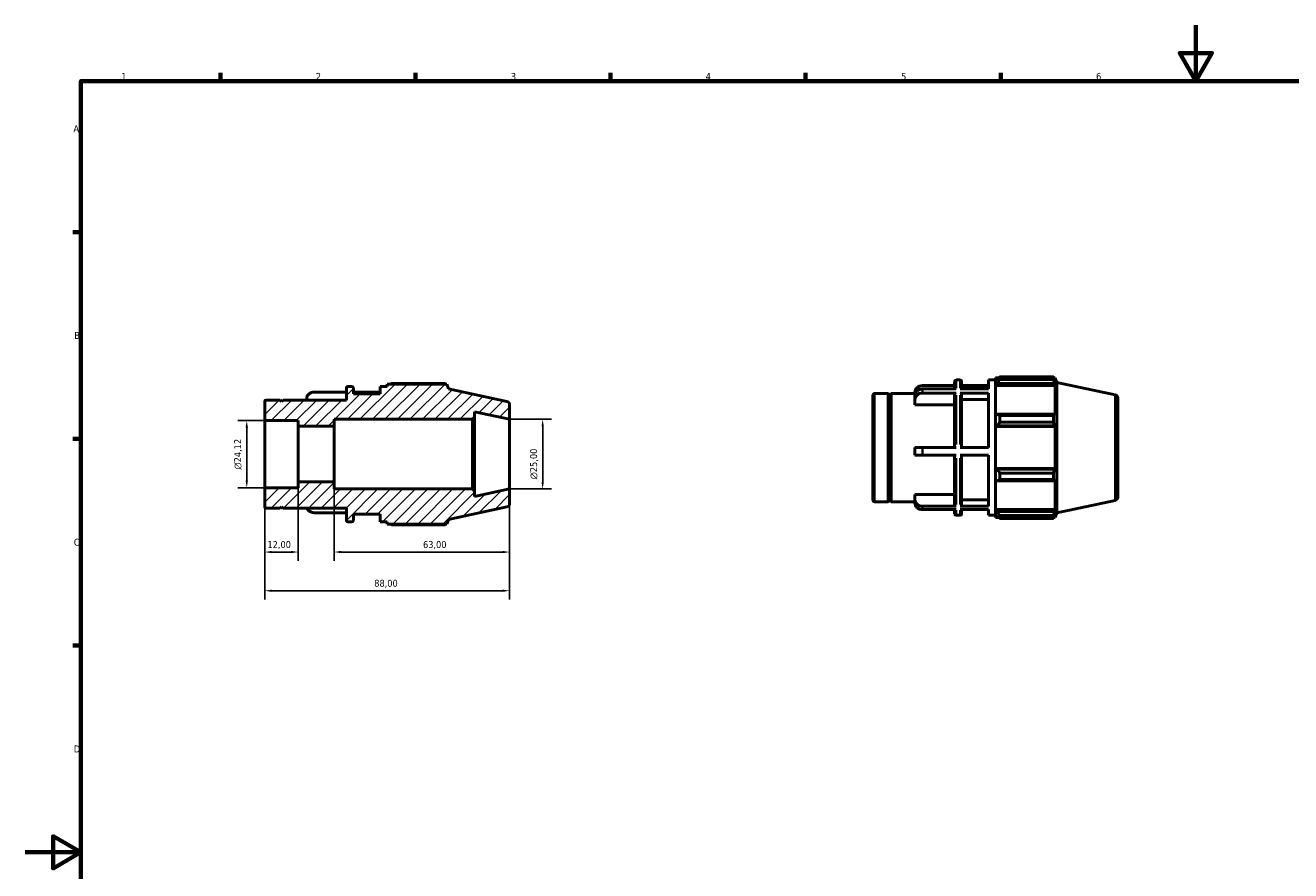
# Model space of a CAD drawing. Header units: millimetres. Extents: x 0 to 909, y 0 to 594.
# Tile 2 of 4: x 0 to 455, y 290 to 594. Entities that reach past the tile are written whole.
import ezdxf

# ---------------------------------------------------------------- set-up
doc = ezdxf.new("R2010")
doc.units = ezdxf.units.MM
for name, color, linetype, lineweight in [('Border (ISO)', 7, 'Continuous', 70), ('Dimension (ISO)', 7, 'Continuous', 25), ('Hatch (ISO)', 7, 'Continuous', 18), ('Visible (ISO)', 7, 'Continuous', 50), ('Visible Narrow (ISO)', 7, 'Continuous', 35)]:
    doc.layers.add(name, color=color, linetype=linetype, lineweight=lineweight)
doc.styles.add('Note Text (ISO)', font='tahoma.ttf')
doc.dimstyles.new('Default (ISO)', dxfattribs={"dimtxt": 2.5, "dimasz": 2.5, "dimexe": 3.175, "dimexo": 0, "dimgap": 0.762, "dimtad": 1, "dimrnd": 1e-08, "dimzin": 0, "dimtxsty": 'Note Text (ISO)', "dimcen": 0.09, "dimdle": 10, "dimclrd": 256, "dimclre": 256, "dimclrt": 256, "dimazin": 0, "dimtfac": 1.40208, "dimtmove": 0, "dimatfit": 3, "dimfxl": 1, "dimtolj": 1, "dimtzin": 0, "dimlwd": -1, "dimlwe": -1, "dimarcsym": 0})

# ---------------------------------------------------------------- blocks, each defined once
blk = doc.blocks.new('Borders Default Border')
at = {"layer": 'Border (ISO)'}
for p, q in [((70.08, 574), (70.08, 576.9)), ((140.17, 574), (140.17, 576.9)), ((210.25, 574), (210.25, 576.9)), ((280.33, 574), (280.33, 576.9)), ((350.42, 574), (350.42, 576.9)), ((20, 519.75), (17.1, 519.75)), ((20, 445.5), (17.1, 445.5)), ((20, 371.25), (17.1, 371.25))]:
    blk.add_line(p, q, dxfattribs=at)
at = {"layer": 'Border (ISO)', "flags": 128}
for points in [[(420.5, 594), (420.5, 574), (414.73, 584), (426.27, 584), (420.5, 574)], [(20, 20), (20, 574), (821, 574), (821, 20), (20, 20)], [(0, 297), (20, 297), (10, 302.77), (10, 291.23), (20, 297)]]:
    blk.add_lwpolyline(points, dxfattribs=at)
at = {"layer": 'Border (ISO)', "color": 232, "true_color": 0xca0064, "char_height": 2.5, "attachment_point": 7, "style": 'Note Text (ISO)'}
for s, insert in [('1', (34.48, 574.4)), ('2', (104.37, 574.4)), ('3', (174.43, 574.35)), ('4', (244.42, 574.4)), ('5', (314.64, 574.35)), ('6', (384.66, 574.35)), ('A', (17.29, 555.62)), ('B', (17.59, 481.38)), ('C', (17.43, 407.08)), ('D', (17.43, 332.88))]:
    blk.add_mtext(s, dxfattribs=dict(at, insert=insert))
blk = doc.blocks.new('*D7')
at = {"layer": 'Defpoints', "color": 0, "transparency": 16777216}
for p in [(86, 452.06), (79.56, 427.94), (86, 427.94)]:
    blk.add_point(p, dxfattribs=at)
at = {"layer": 'Dimension (ISO)', "transparency": 16777216}
for p, q in [((86, 452.06), (76.39, 452.06)), ((79.56, 449.56), (79.56, 430.44)), ((86, 427.94), (76.39, 427.94))]:
    blk.add_line(p, q, dxfattribs=at)
for points in [[(79.15, 449.56), (79.98, 449.56), (79.56, 452.06)], [(79.15, 430.44), (79.98, 430.44), (79.56, 427.94)]]:
    blk.add_solid(points, dxfattribs=at)
at = {"layer": 'Dimension (ISO)', "color": 232, "true_color": 0xca0064, "transparency": 16777216, "insert": (75.04, 434.45), "char_height": 2.5, "attachment_point": 1, "rotation": 90, "style": 'Note Text (ISO)'}
blk.add_mtext('\\A1;\\fAIGDT|b0|i0;\\H2.5000;\\ln\\fTahoma|b0|i0;\\H2.5000;24,12', dxfattribs=at)
blk = doc.blocks.new('*D8')
at = {"layer": 'Defpoints', "color": 0, "transparency": 16777216}
for p in [(86, 427.94), (98, 427.94), (86, 404.84)]:
    blk.add_point(p, dxfattribs=at)
at = {"layer": 'Dimension (ISO)', "transparency": 16777216}
for p, q in [((86, 427.94), (86, 401.66)), ((98, 427.94), (98, 401.66)), ((95.5, 404.84), (88.5, 404.84))]:
    blk.add_line(p, q, dxfattribs=at)
for points in [[(88.5, 405.26), (88.5, 404.42), (86, 404.84)], [(95.5, 405.26), (95.5, 404.42), (98, 404.84)]]:
    blk.add_solid(points, dxfattribs=at)
at = {"layer": 'Dimension (ISO)', "color": 232, "true_color": 0xca0064, "transparency": 16777216, "insert": (86.98, 408.78), "char_height": 2.5, "attachment_point": 1, "style": 'Note Text (ISO)'}
blk.add_mtext('\\A1;12,00', dxfattribs=at)
blk = doc.blocks.new('*D9')
at = {"layer": 'Defpoints', "color": 0, "transparency": 16777216}
for p in [(111, 430), (174, 427.5), (174, 404.84)]:
    blk.add_point(p, dxfattribs=at)
at = {"layer": 'Dimension (ISO)', "transparency": 16777216}
for p, q in [((111, 430), (111, 401.66)), ((174, 427.5), (174, 401.66)), ((113.5, 404.84), (171.5, 404.84))]:
    blk.add_line(p, q, dxfattribs=at)
for points in [[(113.5, 405.26), (113.5, 404.42), (111, 404.84)], [(171.5, 405.26), (171.5, 404.42), (174, 404.84)]]:
    blk.add_solid(points, dxfattribs=at)
at = {"layer": 'Dimension (ISO)', "color": 232, "true_color": 0xca0064, "transparency": 16777216, "insert": (142.87, 408.78), "char_height": 2.5, "attachment_point": 1, "style": 'Note Text (ISO)'}
blk.add_mtext('\\A1;63,00', dxfattribs=at)
blk = doc.blocks.new('*D10')
at = {"layer": 'Defpoints', "color": 0, "transparency": 16777216}
for p in [(86, 427.94), (174, 427.5), (86, 390.94)]:
    blk.add_point(p, dxfattribs=at)
at = {"layer": 'Dimension (ISO)', "transparency": 16777216}
for p, q in [((86, 427.94), (86, 387.76)), ((174, 427.5), (174, 387.76)), ((171.5, 390.94), (88.5, 390.94))]:
    blk.add_line(p, q, dxfattribs=at)
for points in [[(88.5, 391.35), (88.5, 390.52), (86, 390.94)], [(171.5, 391.35), (171.5, 390.52), (174, 390.94)]]:
    blk.add_solid(points, dxfattribs=at)
at = {"layer": 'Dimension (ISO)', "color": 232, "true_color": 0xca0064, "transparency": 16777216, "insert": (125.36, 394.88), "char_height": 2.5, "attachment_point": 1, "style": 'Note Text (ISO)'}
blk.add_mtext('\\A1;88,00', dxfattribs=at)
blk = doc.blocks.new('*D11')
at = {"layer": 'Defpoints', "color": 0, "transparency": 16777216}
for p in [(174, 452.5), (174, 427.5), (185.87, 427.5)]:
    blk.add_point(p, dxfattribs=at)
at = {"layer": 'Dimension (ISO)', "transparency": 16777216}
for p, q in [((174, 452.5), (189.05, 452.5)), ((185.87, 450), (185.87, 430)), ((174, 427.5), (189.05, 427.5))]:
    blk.add_line(p, q, dxfattribs=at)
for points in [[(185.45, 450), (186.29, 450), (185.87, 452.5)], [(185.45, 430), (186.29, 430), (185.87, 427.5)]]:
    blk.add_solid(points, dxfattribs=at)
at = {"layer": 'Dimension (ISO)', "color": 232, "true_color": 0xca0064, "transparency": 16777216, "insert": (181.35, 430.94), "char_height": 2.5, "attachment_point": 1, "rotation": 90, "style": 'Note Text (ISO)'}
blk.add_mtext('\\A1;\\fAIGDT|b0|i0;\\H2.5000;\\ln\\fTahoma|b0|i0;\\H2.5000;25,00', dxfattribs=at)

msp = doc.modelspace()

# ---------------------------------------------------------------- hatches: boundary and pattern name
at = {"layer": 'Hatch (ISO)'}
h = msp.add_hatch(dxfattribs=at)
h.set_pattern_fill('ANSI31', color=256, scale=25.4, style=0)
h.set_pattern_definition([(45, (0, 0), (-2.245064, 2.245064), [])])
edge = h.paths.add_edge_path()
edge.add_ellipse((172.75, 422.262), major_axis=(0.26, -1.223), ratio=1, start_angle=0, end_angle=78)
edge.add_line((174, 422.262), (174, 427.5))
edge.add_line((174, 427.5), (161.429, 424.828))
edge.add_line((161.429, 424.828), (161.429, 426.75))
edge.add_line((161.429, 426.75), (160.679, 427.5))
edge.add_line((160.679, 427.5), (111, 427.5))
edge.add_line((111, 427.5), (111, 430))
edge.add_line((111, 430), (98, 430))
edge.add_line((98, 430), (98, 427.942))
edge.add_line((98, 427.942), (86, 427.942))
edge.add_line((86, 427.942), (86, 421.06))
edge.add_ellipse((86.5, 421.06), major_axis=(-0.5, 0), ratio=1, start_angle=0, end_angle=90)
edge.add_line((86.5, 420.56), (91.5, 420.56))
edge.add_line((91.5, 420.56), (92, 421.06))
edge.add_line((92, 421.06), (92.5, 420.56))
edge.add_line((92.5, 420.56), (115.333, 420.56))
edge.add_line((115.333, 420.56), (115.333, 416.2))
edge.add_ellipse((115.833, 416.2), major_axis=(-0.5, 0), ratio=1, start_angle=0, end_angle=90)
edge.add_line((115.833, 415.7), (117.348, 415.7))
edge.add_ellipse((117.348, 416.2), major_axis=(0, -0.5), ratio=1, start_angle=0, end_angle=90)
edge.add_line((117.848, 416.2), (117.848, 418.4))
edge.add_line((117.848, 418.4), (127.486, 418.4))
edge.add_line((127.486, 418.4), (127.486, 415.7))
edge.add_line((127.486, 415.7), (130, 415.7))
edge.add_line((130, 415.7), (130, 414.89))
edge.add_line((130, 414.89), (151.453, 414.89))
edge.add_line((151.453, 414.89), (152, 416.574))
edge.add_line((152, 416.574), (173.01, 421.04))
edge = h.paths.add_edge_path()
edge.add_ellipse((172.75, 457.738), major_axis=(1.25, 0), ratio=1, start_angle=0, end_angle=78)
edge.add_line((173.01, 458.96), (152, 463.426))
edge.add_line((152, 463.426), (151.453, 465.11))
edge.add_line((151.453, 465.11), (130, 465.11))
edge.add_line((130, 465.11), (130, 464.3))
edge.add_line((130, 464.3), (127.486, 464.3))
edge.add_line((127.486, 464.3), (127.486, 461.6))
edge.add_line((127.486, 461.6), (117.848, 461.6))
edge.add_line((117.848, 461.6), (117.848, 463.8))
edge.add_ellipse((117.348, 463.8), major_axis=(0.5, 0), ratio=1, start_angle=0, end_angle=90)
edge.add_line((117.348, 464.3), (115.833, 464.3))
edge.add_ellipse((115.833, 463.8), major_axis=(0, 0.5), ratio=1, start_angle=0, end_angle=90)
edge.add_line((115.333, 463.8), (115.333, 459.44))
edge.add_line((115.333, 459.44), (92.5, 459.44))
edge.add_line((92.5, 459.44), (92, 458.94))
edge.add_line((92, 458.94), (91.5, 459.44))
edge.add_line((91.5, 459.44), (86.5, 459.44))
edge.add_ellipse((86.5, 458.94), major_axis=(0, 0.5), ratio=1, start_angle=0, end_angle=90)
edge.add_line((86, 458.94), (86, 452.058))
edge.add_line((86, 452.058), (98, 452.058))
edge.add_line((98, 452.058), (98, 450))
edge.add_line((98, 450), (111, 450))
edge.add_line((111, 450), (111, 452.5))
edge.add_line((111, 452.5), (160.679, 452.5))
edge.add_line((160.679, 452.5), (161.429, 453.25))
edge.add_line((161.429, 453.25), (161.429, 455.172))
edge.add_line((161.429, 455.172), (174, 452.5))
edge.add_line((174, 452.5), (174, 457.738))

# ---------------------------------------------------------------- linework, layer by layer
at = {"layer": 'Visible (ISO)'}
for p, q in [((115.333, 463.8), (115.333, 459.44)), ((117.348, 464.3), (115.833, 464.3)), ((117.848, 461.6), (117.848, 463.8)), ((130, 464.3), (127.486, 464.3)), ((127.486, 464.3), (127.486, 461.6)), ((151.453, 465.11), (130, 465.11)), ((130, 465.11), (130, 464.3)), ((150.839, 465.405), (131.62, 465.405)), ((152, 463.426), (151.453, 465.11)), ((333.865, 464.594), (322.317, 464.594)), ((333.865, 463.396), (333.865, 466.14)), ((334.365, 466.64), (335.879, 466.64)), ((336.379, 466.14), (336.379, 463.396)), ((346.017, 464.594), (336.379, 464.594)), ((336.379, 463.94), (346.017, 463.94)), ((346.017, 463.396), (346.017, 466.64)), ((346.017, 466.64), (348.531, 466.64)), ((348.531, 467.45), (348.531, 466.545)), ((348.531, 467.45), (349.681, 467.45)), ((349.071, 467.06), (348.531, 466.545)), ((348.531, 464.852), (348.531, 466.545)), ((348.531, 464.852), (349.071, 465.331)), ((348.531, 464.613), (348.531, 464.852)), ((348.531, 464.613), (348.531, 454.059)), ((348.531, 464.613), (369.984, 464.613)), ((349.071, 465.331), (369.721, 465.331)), ((350.151, 467.745), (350.151, 466.769)), ((350.151, 467.745), (369.37, 467.745)), ((369.37, 466.769), (350.151, 466.769)), ((369.37, 466.769), (369.37, 467.745)), ((369.523, 467.45), (369.984, 467.45)), ((369.984, 466.288), (369.721, 467.06)), ((369.721, 465.331), (369.984, 464.613)), ((370.531, 465.766), (369.984, 467.45)), ((369.984, 466.288), (369.984, 467.45)), ((369.984, 453.934), (369.984, 464.613)), ((370.531, 418.914), (370.531, 465.766)), ((391.541, 461.3), (370.531, 465.766)), ((91.5, 459.44), (86.5, 459.44)), ((92, 458.94), (91.5, 459.44)), ((92.5, 459.44), (92, 458.94)), ((115.333, 459.44), (92.5, 459.44)), ((101.086, 459.44), (101.086, 459.9)), ((115.333, 462.255), (103.786, 462.255)), ((127.486, 462.255), (117.848, 462.255)), ((127.486, 461.6), (117.848, 461.6)), ((173.01, 458.96), (152, 463.426)), ((304.531, 423.4), (304.531, 461.28)), ((305.031, 461.78), (310.031, 461.78)), ((310.031, 422.9), (310.031, 461.78)), ((310.531, 461.28), (310.031, 461.78)), ((310.531, 461.28), (311.031, 461.78)), ((310.531, 423.4), (310.531, 461.28)), ((311.031, 422.9), (311.031, 461.78)), ((311.031, 461.78), (319.749, 461.78)), ((319.617, 461.78), (319.617, 462.24)), ((319.617, 459.564), (319.617, 461.058)), ((319.617, 457.677), (319.617, 459.564)), ((334.365, 463.396), (322.317, 463.396)), ((334.365, 461.918), (322.317, 461.918)), ((333.865, 442.364), (333.865, 461.482)), ((346.017, 463.396), (335.879, 463.396)), ((346.017, 461.918), (335.879, 461.918)), ((336.379, 461.482), (336.379, 442.364)), ((346.017, 459.564), (336.379, 459.564)), ((346.017, 442.364), (346.017, 461.918)), ((392.531, 460.078), (392.531, 424.602)), ((86, 458.94), (86, 452.058)), ((161.429, 453.25), (161.429, 455.172)), ((161.429, 455.172), (174, 452.5)), ((174, 452.5), (174, 457.738)), ((333.865, 457.677), (319.617, 457.677)), ((86, 452.058), (98, 452.058)), ((86, 427.942), (86, 452.058)), ((98, 452.058), (98, 450)), ((111, 450), (111, 452.5)), ((111, 452.5), (160.679, 452.5)), ((160.679, 452.5), (161.429, 453.25)), ((160.679, 452.5), (160.679, 427.5)), ((161.429, 426.75), (161.429, 453.25)), ((174, 427.5), (174, 452.5)), ((349.071, 454.308), (348.531, 454.059)), ((348.531, 449.972), (348.531, 454.059)), ((348.531, 449.972), (349.071, 450.134)), ((369.721, 454.308), (349.071, 454.308)), ((349.071, 450.134), (369.721, 450.134)), ((350.151, 453.839), (350.151, 451.482)), ((350.151, 453.839), (369.37, 453.839)), ((369.37, 451.482), (350.151, 451.482)), ((369.37, 451.482), (369.37, 453.839)), ((369.984, 453.934), (369.721, 454.308)), ((369.721, 450.134), (369.984, 449.891)), ((98, 450), (111, 450)), ((98, 430), (98, 450)), ((111, 430), (111, 450)), ((348.531, 449.891), (348.531, 449.972)), ((348.531, 449.891), (348.531, 434.789)), ((348.531, 449.891), (369.984, 449.891)), ((369.984, 434.789), (369.984, 449.891)), ((319.617, 439.664), (319.617, 442.364)), ((334.365, 442.364), (322.317, 442.364)), ((346.017, 442.364), (335.879, 442.364)), ((334.365, 439.664), (322.317, 439.664)), ((333.865, 421.74), (333.865, 439.664)), ((346.017, 439.664), (335.879, 439.664)), ((336.379, 439.664), (336.379, 421.74)), ((346.017, 421.307), (346.017, 439.664)), ((348.531, 434.708), (348.531, 434.789)), ((348.531, 434.789), (369.984, 434.789)), ((348.531, 430.621), (348.531, 434.708)), ((349.071, 434.546), (348.531, 434.708)), ((369.721, 434.546), (349.071, 434.546)), ((350.151, 433.197), (350.151, 430.84)), ((350.151, 433.197), (369.37, 433.197)), ((369.37, 430.84), (369.37, 433.197)), ((369.984, 434.789), (369.721, 434.546)), ((98, 427.942), (86, 427.942)), ((86, 427.942), (86, 421.06)), ((111, 430), (98, 430)), ((98, 430), (98, 427.942)), ((111, 427.5), (111, 430)), ((160.679, 427.5), (111, 427.5)), ((161.429, 426.75), (160.679, 427.5)), ((174, 427.5), (161.429, 424.828)), ((174, 422.262), (174, 427.5)), ((348.531, 430.621), (349.071, 430.371)), ((348.531, 430.621), (348.531, 420.067)), ((349.071, 430.371), (369.721, 430.371)), ((369.37, 430.84), (350.151, 430.84)), ((369.721, 430.371), (369.984, 430.745)), ((369.984, 420.067), (369.984, 430.745)), ((161.429, 424.828), (161.429, 426.75)), ((305.031, 422.9), (310.031, 422.9)), ((310.531, 423.4), (310.031, 422.9)), ((310.531, 423.4), (311.031, 422.9)), ((311.031, 422.9), (319.617, 422.9)), ((319.617, 423.646), (319.617, 425.516)), ((319.617, 425.516), (333.865, 425.516)), ((319.617, 422.44), (319.617, 423.646)), ((336.379, 423.646), (346.017, 423.646)), ((391.541, 423.379), (370.531, 418.914)), ((86.5, 420.56), (91.5, 420.56)), ((91.5, 420.56), (92, 421.06)), ((92, 421.06), (92.5, 420.56)), ((92.5, 420.56), (115.333, 420.56)), ((115.333, 418.944), (103.786, 418.944)), ((115.333, 420.56), (115.333, 416.2)), ((117.848, 416.2), (117.848, 418.4)), ((117.848, 418.4), (127.486, 418.4)), ((127.486, 418.4), (127.486, 415.7)), ((152, 416.574), (173.01, 421.04)), ((334.365, 421.307), (322.317, 421.307)), ((334.365, 420.085), (322.317, 420.085)), ((333.865, 418.54), (333.865, 420.085)), ((346.017, 421.307), (335.879, 421.307)), ((346.017, 420.085), (335.879, 420.085)), ((336.379, 420.085), (336.379, 418.54)), ((346.017, 418.04), (346.017, 420.085)), ((348.531, 419.827), (348.531, 420.067)), ((348.531, 420.067), (369.984, 420.067)), ((348.531, 418.134), (348.531, 419.827)), ((349.071, 419.349), (348.531, 419.827)), ((369.721, 419.349), (349.071, 419.349)), ((369.984, 420.067), (369.721, 419.349)), ((369.721, 417.619), (369.984, 418.392)), ((370.531, 418.914), (369.984, 417.23)), ((369.984, 417.23), (369.984, 418.392)), ((115.833, 415.7), (117.348, 415.7)), ((127.486, 415.7), (130, 415.7)), ((130, 415.7), (130, 414.89)), ((130, 414.89), (151.453, 414.89)), ((131.62, 414.595), (150.839, 414.595)), ((151.453, 414.89), (152, 416.574)), ((334.365, 418.04), (335.879, 418.04)), ((346.017, 418.04), (348.531, 418.04)), ((348.531, 418.134), (349.071, 417.619)), ((348.531, 418.134), (348.531, 417.23)), ((348.531, 417.23), (349.681, 417.23)), ((350.151, 417.911), (350.151, 416.935)), ((350.151, 417.911), (369.37, 417.911)), ((369.37, 416.935), (350.151, 416.935)), ((369.37, 416.935), (369.37, 417.911)), ((369.523, 417.23), (369.984, 417.23))]:
    msp.add_line(p, q, dxfattribs=at)
for centre, radius, start, end in [((115.833, 463.8), 0.5, 90, 180), ((117.348, 463.8), 0.5, 0, 90), ((334.365, 466.14), 0.5, 90, 180), ((335.879, 466.14), 0.5, 0, 90), ((86.5, 458.94), 0.5, 90, 180), ((305.031, 461.28), 0.5, 90, 180), ((391.281, 460.078), 1.25, 0, 78), ((172.75, 457.738), 1.25, 0, 78), ((305.031, 423.4), 0.5, 180, 270), ((391.281, 424.602), 1.25, 282, 0), ((86.5, 421.06), 0.5, 180, 270), ((172.75, 422.262), 1.25, 282, 0), ((334.365, 418.54), 0.5, 180, 270), ((335.879, 418.54), 0.5, 270, 0), ((115.833, 416.2), 0.5, 180, 270), ((117.348, 416.2), 0.5, 270, 0)]:
    msp.add_arc(centre, radius, start, end, dxfattribs=at)
for points, weights in [([(131.149, 465.11), (131.381, 465.256), (131.62, 465.405)], [1.01060323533, 1.01246919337, 1.01418831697]), ([(150.992, 465.11), (150.917, 465.256), (150.839, 465.405)], [1.00113531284, 1.00064162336, 1]), ([(350.151, 467.745), (349.59, 467.396), (349.071, 467.06)], [1.01418831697, 1.01016216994, 1.00533065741]), ([(349.071, 465.331), (349.59, 466.035), (350.151, 466.769)], [1.00533065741, 1.01016216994, 1.01418831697]), ([(369.37, 467.745), (369.553, 467.396), (369.721, 467.06)], [1, 1.00150740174, 1.00219828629]), ([(369.721, 465.331), (369.553, 466.035), (369.37, 466.769)], [1.00219828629, 1.00150740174, 1]), ([(350.151, 453.839), (349.59, 454.079), (349.071, 454.308)], [1.01418831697, 1.01016216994, 1.00533065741]), ([(349.071, 450.134), (349.59, 450.794), (350.151, 451.482)], [1.00533065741, 1.01016216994, 1.01418831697]), ([(369.37, 453.839), (369.553, 454.079), (369.721, 454.308)], [1, 1.00150740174, 1.00219828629]), ([(369.721, 450.134), (369.553, 450.794), (369.37, 451.482)], [1.00219828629, 1.00150740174, 1]), ([(350.151, 433.197), (349.59, 433.885), (349.071, 434.546)], [1.01418831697, 1.01016216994, 1.00533065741]), ([(369.37, 433.197), (369.553, 433.885), (369.721, 434.546)], [1, 1.00150740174, 1.00219828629]), ([(349.071, 430.371), (349.59, 430.601), (350.151, 430.84)], [1.00533065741, 1.01016216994, 1.01418831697]), ([(369.721, 430.371), (369.553, 430.601), (369.37, 430.84)], [1.00219828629, 1.00150740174, 1]), ([(350.151, 417.911), (349.59, 418.644), (349.071, 419.349)], [1.01418831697, 1.01016216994, 1.00533065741]), ([(369.37, 417.911), (369.553, 418.644), (369.721, 419.349)], [1, 1.00150740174, 1.00219828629]), ([(131.62, 414.595), (131.381, 414.744), (131.149, 414.89)], [1.01418831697, 1.01246919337, 1.01060323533]), ([(150.839, 414.595), (150.917, 414.744), (150.992, 414.89)], [1, 1.00064162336, 1.00113531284]), ([(349.071, 417.619), (349.59, 417.284), (350.151, 416.935)], [1.00533065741, 1.01016216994, 1.01418831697]), ([(369.721, 417.619), (369.553, 417.284), (369.37, 416.935)], [1.00219828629, 1.00150740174, 1])]:
    msp.add_rational_spline(points, weights, degree=2, dxfattribs=at)
for points, knots in [([(319.617, 462.24), (319.617, 462.531), (319.695, 462.874), (319.951, 463.412), (320.174, 463.702), (320.646, 464.112), (320.978, 464.305), (321.593, 464.527), (321.984, 464.594), (322.317, 464.594)], [-0.40126359, -0.40126359, -0.40126359, -0.40126359, -0.30031869, -0.30031869, -0.19982263, -0.19982263, -0.0997551, -0.0997551, 0, 0, 0, 0]), ([(101.086, 459.9), (101.086, 460.192), (101.164, 460.535), (101.42, 461.072), (101.643, 461.362), (102.115, 461.772), (102.447, 461.965), (103.062, 462.187), (103.453, 462.255), (103.786, 462.255)], [-0.40126359, -0.40126359, -0.40126359, -0.40126359, -0.30031869, -0.30031869, -0.19982263, -0.19982263, -0.0997551, -0.0997551, 0, 0, 0, 0]), ([(322.317, 463.396), (321.984, 463.396), (321.592, 463.329), (320.976, 463.108), (320.643, 462.915), (320.172, 462.507), (319.95, 462.219), (319.695, 461.686), (319.617, 461.346), (319.617, 461.058)], [0, 0, 0, 0, 0.09996496, 0.09996496, 0.19992994, 0.19992994, 0.29989496, 0.29989496, 0.39986001, 0.39986001, 0.39986001, 0.39986001]), ([(319.617, 459.564), (319.617, 459.855), (319.695, 460.198), (319.951, 460.736), (320.174, 461.026), (320.646, 461.436), (320.978, 461.629), (321.593, 461.85), (321.984, 461.918), (322.317, 461.918)], [-0.40126359, -0.40126359, -0.40126359, -0.40126359, -0.30031869, -0.30031869, -0.19982263, -0.19982263, -0.0997551, -0.0997551, 0, 0, 0, 0]), ([(334.365, 461.918), (334.303, 461.918), (334.23, 461.906), (334.117, 461.865), (334.055, 461.829), (333.968, 461.753), (333.926, 461.699), (333.879, 461.6), (333.865, 461.536), (333.865, 461.482)], [0, 0, 0, 0, 0.018475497, 0.018475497, 0.037008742, 0.037008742, 0.055613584, 0.055613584, 0.074280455, 0.074280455, 0.074280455, 0.074280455]), ([(336.379, 461.482), (336.379, 461.536), (336.364, 461.6), (336.317, 461.699), (336.276, 461.753), (336.188, 461.829), (336.127, 461.865), (336.013, 461.906), (335.94, 461.918), (335.879, 461.918)], [-0.074280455, -0.074280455, -0.074280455, -0.074280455, -0.055613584, -0.055613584, -0.037008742, -0.037008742, -0.018475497, -0.018475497, 0, 0, 0, 0]), ([(322.317, 442.364), (321.984, 442.364), (321.592, 442.364), (320.976, 442.364), (320.643, 442.364), (320.172, 442.364), (319.95, 442.364), (319.695, 442.364), (319.617, 442.364), (319.617, 442.364)], [0, 0, 0, 0, 0.09996496, 0.09996496, 0.19992994, 0.19992994, 0.29989496, 0.29989496, 0.39986001, 0.39986001, 0.39986001, 0.39986001]), ([(319.617, 439.664), (319.617, 439.664), (319.695, 439.664), (319.951, 439.664), (320.174, 439.664), (320.646, 439.664), (320.978, 439.664), (321.593, 439.664), (321.984, 439.664), (322.317, 439.664)], [-0.40126359, -0.40126359, -0.40126359, -0.40126359, -0.30031869, -0.30031869, -0.19982263, -0.19982263, -0.0997551, -0.0997551, 0, 0, 0, 0]), ([(322.317, 421.307), (321.984, 421.307), (321.592, 421.375), (320.976, 421.596), (320.643, 421.788), (320.172, 422.196), (319.95, 422.484), (319.695, 423.017), (319.617, 423.357), (319.617, 423.646)], [0, 0, 0, 0, 0.09996496, 0.09996496, 0.19992994, 0.19992994, 0.29989496, 0.29989496, 0.39986001, 0.39986001, 0.39986001, 0.39986001]), ([(103.786, 418.944), (103.452, 418.944), (103.06, 419.011), (102.445, 419.232), (102.112, 419.425), (101.641, 419.833), (101.419, 420.121), (101.265, 420.442), (101.241, 420.5), (101.219, 420.56)], [0, 0, 0, 0, 0.09996496, 0.09996496, 0.19992994, 0.19992994, 0.29989496, 0.29989496, 0.32050679, 0.32050679, 0.32050679, 0.32050679]), ([(319.617, 422.44), (319.617, 422.148), (319.695, 421.805), (319.951, 421.268), (320.174, 420.978), (320.646, 420.568), (320.978, 420.374), (321.593, 420.153), (321.984, 420.085), (322.317, 420.085)], [-0.40126359, -0.40126359, -0.40126359, -0.40126359, -0.30031869, -0.30031869, -0.19982263, -0.19982263, -0.0997551, -0.0997551, 0, 0, 0, 0]), ([(333.865, 421.74), (333.865, 421.687), (333.879, 421.624), (333.926, 421.525), (333.967, 421.472), (334.055, 421.396), (334.116, 421.361), (334.23, 421.32), (334.303, 421.307), (334.365, 421.307)], [-0.074048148, -0.074048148, -0.074048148, -0.074048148, -0.055536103, -0.055536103, -0.037024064, -0.037024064, -0.01851203, -0.01851203, 0, 0, 0, 0]), ([(335.879, 421.307), (335.941, 421.307), (336.013, 421.32), (336.127, 421.361), (336.189, 421.396), (336.276, 421.472), (336.317, 421.525), (336.364, 421.624), (336.379, 421.687), (336.379, 421.74)], [0, 0, 0, 0, 0.01851203, 0.01851203, 0.037024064, 0.037024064, 0.055536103, 0.055536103, 0.074048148, 0.074048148, 0.074048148, 0.074048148])]:
    msp.add_open_spline(points, degree=3, knots=knots, dxfattribs=at)
at = {"layer": 'Visible Narrow (ISO)'}
for p, q in [((334.365, 466.632), (334.365, 463.706)), ((335.879, 463.706), (335.879, 466.632)), ((305.031, 461.54), (305.031, 423.139)), ((322.317, 463.328), (322.317, 461.998)), ((334.365, 461.223), (334.365, 443.5)), ((335.879, 443.5), (335.879, 461.223)), ((391.541, 423.613), (391.541, 461.067)), ((322.317, 442.228), (322.317, 439.798)), ((334.365, 438.537), (334.365, 421.9)), ((335.879, 421.9), (335.879, 438.537)), ((322.317, 421.24), (322.317, 420.14)), ((334.365, 419.888), (334.365, 418.045)), ((335.879, 418.045), (335.879, 419.888))]:
    msp.add_line(p, q, dxfattribs=at)

# ---------------------------------------------------------------- block references
msp.add_blockref('Borders Default Border', (0, 0))

# ---------------------------------------------------------------- dimensions: what is measured, and where the dimension line sits
at = {"layer": 'Dimension (ISO)'}
for base, p1, p2, picture, middle in [((79.564, 427.942), (86, 452.058), (86, 427.942), '*D7', (79.564, 440)), ((185.871, 427.5), (174, 452.5), (174, 427.5), '*D11', (185.871, 436.5))]:
    dim = msp.add_linear_dim(base=base, p1=p1, p2=p2, angle=90, text='\\fAIGDT|b0|i0;\\H2.5000;\\ln\\fTahoma|b0|i0;\\H2.5000;<>', dimstyle='Default (ISO)', override={"dimdec": 2, "dimtp": 0, "dimtm": 0, "dimtdec": 2, "dimtofl": 0, "dimatfit": 1}, dxfattribs=at)
    dim.commit()
    dim.dimension.update_dxf_attribs({"geometry": picture, "text_midpoint": middle, "dimtype": 160})
for base, p1, p2, picture, middle in [((86, 404.84), (98, 427.942), (86, 427.942), '*D8', (91, 404.84)), ((86, 390.938), (174, 427.5), (86, 427.942), '*D10', (129.5, 390.938)), ((174, 404.84), (111, 430), (174, 427.5), '*D9', (147, 404.84))]:
    dim = msp.add_linear_dim(base=base, p1=p1, p2=p2, angle=180, dimstyle='Default (ISO)', override={"dimdec": 2, "dimtp": 0, "dimtm": 0, "dimtdec": 2, "dimtofl": 0, "dimatfit": 1}, dxfattribs=at)
    dim.commit()
    dim.dimension.update_dxf_attribs({"geometry": picture, "text_midpoint": middle, "dimtype": 160})

doc.saveas('drawing.dxf')
